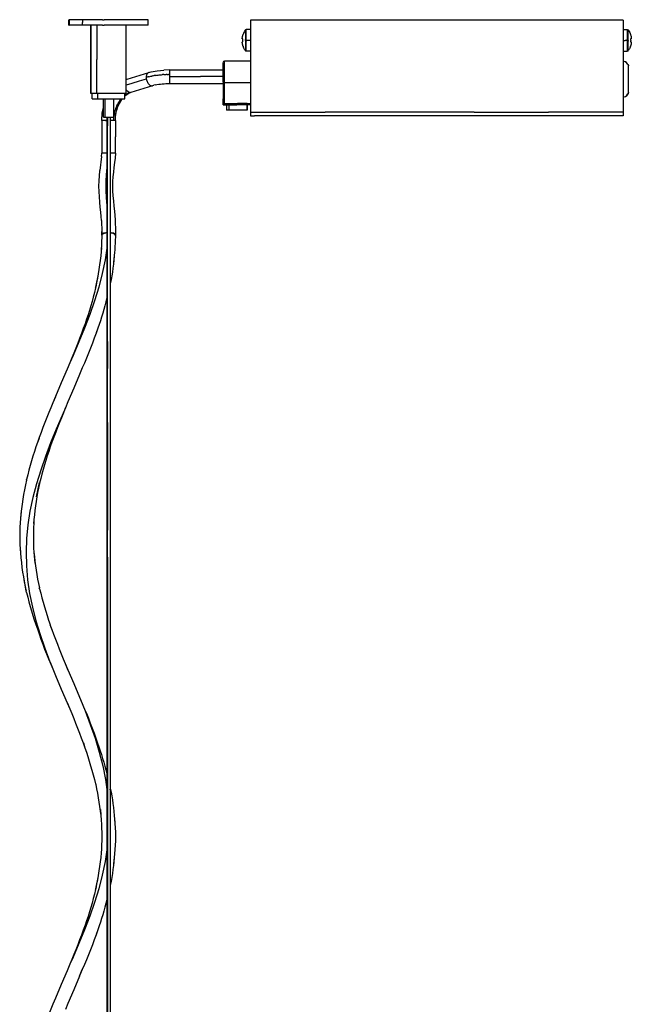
# Model space of a CAD drawing. Extents: x 0 to 2623, y 0 to 1316.
# Tile 3 of 9: x 718 to 941, y 432 to 792. Entities that reach past the tile are written whole.
import ezdxf

# ---------------------------------------------------------------- set-up
doc = ezdxf.new("R2010")
doc.units = 0
doc.header["$MEASUREMENT"] = 0
doc.layers.add('MAKE2D$VISIBILE$CURVE', color=7, linetype='CONTINUOUS')

msp = doc.modelspace()

# ---------------------------------------------------------------- linework, layer by layer
at = {"layer": 'MAKE2D$VISIBILE$CURVE', "color": 7}
for p, q in [((735.51, 792.33), (735.54, 792.33)), ((735.51, 790.33), (735.51, 792.33)), ((735.75, 792.33), (735.54, 792.33)), ((735.54, 792.33), (735.54, 790.33)), ((736.13, 792.33), (735.75, 792.33)), ((736.71, 792.33), (736.13, 792.33)), ((737.44, 792.33), (736.71, 792.33)), ((738.34, 792.33), (737.44, 792.33)), ((739.37, 792.33), (738.34, 792.33)), ((740.52, 792.33), (739.37, 792.33)), ((741.8, 792.33), (740.52, 792.33)), ((740.52, 792.33), (740.52, 791.33)), ((743.18, 792.33), (741.8, 792.33)), ((744.64, 792.33), (743.18, 792.33)), ((746.2, 792.33), (744.64, 792.33)), ((747.8, 792.33), (746.2, 792.33)), ((747.8, 792.33), (748.35, 792.33)), ((749.42, 792.33), (748.35, 792.33)), ((751.04, 792.33), (749.42, 792.33)), ((752.64, 792.33), (751.04, 792.33)), ((754.22, 792.33), (752.64, 792.33)), ((755.74, 792.33), (754.22, 792.33)), ((757.2, 792.33), (755.74, 792.33)), ((758.58, 792.33), (757.2, 792.33)), ((759.84, 792.33), (758.58, 792.33)), ((760.97, 792.33), (759.84, 792.33)), ((761.96, 792.33), (760.97, 792.33)), ((762.8, 792.33), (761.96, 792.33)), ((763.48, 792.33), (762.8, 792.33)), ((763.99, 792.33), (763.48, 792.33)), ((764.33, 792.33), (763.99, 792.33)), ((764.49, 792.33), (764.33, 792.33)), ((764.49, 792.33), (764.49, 792.33)), ((764.49, 790.33), (764.49, 792.33)), ((735.51, 790.33), (735.54, 790.33)), ((735.75, 790.33), (735.54, 790.33)), ((736.13, 790.33), (735.75, 790.33)), ((736.71, 790.33), (736.13, 790.33)), ((737.44, 790.33), (736.71, 790.33)), ((738.34, 790.33), (737.44, 790.33)), ((739.37, 790.33), (738.34, 790.33)), ((740.52, 790.33), (739.37, 790.33)), ((740.52, 790.33), (740.52, 791.33)), ((741.8, 790.33), (740.52, 790.33)), ((743.18, 790.33), (741.8, 790.33)), ((743.51, 790.33), (743.18, 790.33)), ((744.04, 790.33), (743.51, 790.33)), ((743.51, 765.33), (743.51, 790.33)), ((743.52, 790.33), (743.52, 765.33)), ((744.37, 790.33), (744.04, 790.33)), ((744.64, 790.33), (744.37, 790.33)), ((745.75, 790.33), (744.64, 790.33)), ((745.75, 790.33), (745.75, 790.33)), ((745.75, 790.33), (745.75, 777.83)), ((746.2, 790.33), (745.75, 790.33)), ((746.32, 790.33), (746.2, 790.33)), ((747.8, 790.33), (746.32, 790.33)), ((747.8, 790.33), (748.35, 790.33)), ((749.42, 790.33), (748.35, 790.33)), ((751.04, 790.33), (749.42, 790.33)), ((752.64, 790.33), (751.04, 790.33)), ((754.22, 790.33), (752.64, 790.33)), ((755.74, 790.33), (754.22, 790.33)), ((756.42, 790.33), (755.74, 790.33)), ((756.49, 790.33), (756.42, 790.33)), ((757.2, 790.33), (756.49, 790.33)), ((756.49, 770.44), (756.49, 790.33)), ((758.58, 790.33), (757.2, 790.33)), ((759.84, 790.33), (758.58, 790.33)), ((760.97, 790.33), (759.84, 790.33)), ((761.96, 790.33), (760.97, 790.33)), ((762.8, 790.33), (761.96, 790.33)), ((763.48, 790.33), (762.8, 790.33)), ((763.99, 790.33), (763.48, 790.33)), ((764.33, 790.33), (763.99, 790.33)), ((764.49, 790.33), (764.33, 790.33)), ((800.36, 788.78), (800.07, 788.63)), ((801.9, 788.78), (800.36, 788.78)), ((800.36, 788.77), (800.36, 788.78)), ((800.36, 788.76), (800.36, 788.77)), ((800.36, 788.73), (800.36, 788.76)), ((800.36, 788.68), (800.36, 788.73)), ((800.36, 788.67), (800.36, 788.68)), ((800.36, 788.58), (800.36, 788.67)), ((938.1, 792.13), (801.9, 792.13)), ((801.9, 792.13), (801.9, 788.78)), ((801.9, 788.78), (801.9, 780.78)), ((938.1, 792.13), (938.1, 788.78)), ((938.1, 788.78), (938.1, 780.78)), ((938.1, 788.78), (939.64, 788.78)), ((939.64, 788.78), (939.64, 788.77)), ((939.64, 788.78), (939.93, 788.63)), ((939.64, 788.77), (939.64, 788.76)), ((939.64, 788.76), (939.64, 788.73)), ((939.64, 788.73), (939.64, 788.68)), ((939.64, 788.68), (939.64, 788.67)), ((939.64, 788.67), (939.64, 788.58)), ((798.88, 785.65), (798.92, 785.93)), ((798.88, 785.49), (798.88, 785.65)), ((798.88, 785.3), (798.88, 785.49)), ((799.13, 785.3), (798.88, 785.3)), ((798.92, 785.93), (798.98, 786.21)), ((798.98, 786.21), (799.05, 786.49)), ((799.05, 786.49), (799.13, 786.77)), ((799.17, 786.94), (799.11, 786.77)), ((799.12, 786.77), (799.11, 786.77)), ((799.13, 786.77), (799.12, 786.77)), ((799.12, 785.04), (799.13, 785.3)), ((799.31, 787.3), (799.17, 786.94)), ((799.47, 787.66), (799.31, 787.3)), ((799.65, 788), (799.47, 787.66)), ((799.85, 788.32), (799.65, 788)), ((800.07, 788.63), (799.85, 788.32)), ((800.07, 788.63), (800.07, 788.62)), ((800.07, 788.62), (800.07, 788.62)), ((800.07, 788.62), (800.07, 788.59)), ((800.07, 788.59), (800.07, 788.58)), ((800.07, 788.58), (800.07, 788.53)), ((800.07, 788.53), (800.07, 788.52)), ((800.07, 788.52), (800.07, 788.45)), ((800.07, 788.45), (800.07, 788.43)), ((800.07, 788.43), (800.07, 788.34)), ((800.07, 788.34), (800.07, 788.31)), ((800.07, 788.31), (800.07, 788.21)), ((800.07, 788.21), (800.07, 788.17)), ((800.07, 788.17), (800.07, 788.07)), ((800.07, 788.07), (800.07, 788.01)), ((800.07, 788.01), (800.07, 787.9)), ((800.07, 787.9), (800.07, 787.82)), ((800.07, 787.82), (800.07, 787.71)), ((800.07, 787.71), (800.07, 787.62)), ((800.07, 787.62), (800.07, 787.51)), ((800.07, 787.51), (800.07, 787.39)), ((800.07, 787.39), (800.07, 787.28)), ((800.07, 787.28), (800.07, 787.15)), ((800.07, 787.15), (800.07, 787.05)), ((800.07, 787.05), (800.07, 786.89)), ((800.07, 786.89), (800.07, 786.79)), ((800.07, 786.79), (800.07, 786.61)), ((800.07, 786.61), (800.07, 786.53)), ((800.07, 786.53), (800.07, 786.33)), ((800.07, 786.33), (800.07, 786.26)), ((800.07, 786.26), (800.07, 786.03)), ((800.07, 786.03), (800.07, 785.97)), ((800.07, 785.97), (800.07, 785.73)), ((800.07, 785.73), (800.07, 785.68)), ((800.07, 785.68), (800.07, 785.41)), ((800.07, 785.41), (800.07, 785.38)), ((800.07, 785.38), (800.07, 785.1)), ((800.07, 785.1), (800.07, 785.08)), ((800.07, 784.78), (800.07, 785.08)), ((800.36, 788.56), (800.36, 788.58)), ((800.36, 788.48), (800.36, 788.56)), ((800.36, 788.39), (800.36, 788.48)), ((800.36, 788.34), (800.36, 788.39)), ((800.36, 788.19), (800.36, 788.34)), ((800.36, 788.17), (800.36, 788.19)), ((800.36, 788.02), (800.36, 788.17)), ((800.36, 787.91), (800.36, 788.02)), ((800.36, 787.82), (800.36, 787.91)), ((800.36, 787.61), (800.36, 787.82)), ((800.36, 787.61), (800.36, 787.82)), ((800.36, 787.61), (800.36, 787.61)), ((800.36, 787.38), (800.36, 787.61)), ((800.36, 787.28), (800.36, 787.38)), ((800.36, 787.13), (800.36, 787.28)), ((800.36, 786.91), (800.36, 787.13)), ((800.36, 786.87), (800.36, 786.91)), ((800.36, 786.6), (800.36, 786.87)), ((800.36, 786.52), (800.36, 786.6)), ((800.36, 786.31), (800.36, 786.52)), ((800.36, 786.16), (800.36, 786.31)), ((800.36, 786.11), (800.36, 786.16)), ((800.36, 786.02), (800.36, 786.11)), ((800.36, 785.71), (800.36, 786.02)), ((800.36, 785.68), (800.36, 785.71)), ((800.36, 785.41), (800.36, 785.68)), ((800.36, 785.24), (800.36, 785.41)), ((800.36, 785.09), (800.36, 785.24)), ((800.36, 784.78), (800.36, 785.09)), ((939.64, 788.58), (939.64, 788.55)), ((939.64, 788.55), (939.64, 788.48)), ((939.64, 788.48), (939.64, 788.38)), ((939.64, 788.38), (939.64, 788.34)), ((939.64, 788.34), (939.64, 788.19)), ((939.64, 788.19), (939.64, 788.16)), ((939.64, 788.16), (939.64, 788.02)), ((939.64, 788.02), (939.64, 787.9)), ((939.64, 787.9), (939.64, 787.82)), ((939.64, 787.82), (939.64, 787.61)), ((939.64, 787.61), (939.64, 787.6)), ((939.64, 787.6), (939.64, 787.38)), ((939.64, 787.38), (939.64, 787.27)), ((939.64, 787.27), (939.64, 787.13)), ((939.64, 787.13), (939.64, 786.91)), ((939.64, 786.91), (939.64, 786.87)), ((939.64, 786.87), (939.64, 786.6)), ((939.64, 786.6), (939.64, 786.51)), ((939.64, 786.51), (939.64, 786.31)), ((939.64, 786.31), (939.64, 786.09)), ((939.64, 786.09), (939.64, 786.02)), ((939.64, 786.02), (939.64, 785.71)), ((939.64, 785.71), (939.64, 785.66)), ((939.64, 785.66), (939.64, 785.41)), ((939.64, 785.41), (939.64, 785.22)), ((939.64, 785.22), (939.64, 785.09)), ((939.64, 784.78), (939.64, 785.09)), ((939.93, 788.63), (939.93, 788.62)), ((939.93, 788.63), (940.15, 788.32)), ((939.93, 788.59), (939.93, 788.62)), ((939.93, 788.53), (939.93, 788.59)), ((939.93, 788.45), (939.93, 788.53)), ((939.93, 788.34), (939.93, 788.45)), ((939.93, 788.21), (939.93, 788.34)), ((939.93, 788.07), (939.93, 788.21)), ((939.93, 787.9), (939.93, 788.07)), ((939.93, 787.71), (939.93, 787.9)), ((939.93, 787.51), (939.93, 787.71)), ((939.93, 787.28), (939.93, 787.51)), ((939.93, 787.05), (939.93, 787.28)), ((939.93, 786.79), (939.93, 787.05)), ((939.93, 786.53), (939.93, 786.79)), ((939.93, 786.26), (939.93, 786.53)), ((939.93, 785.97), (939.93, 786.26)), ((939.93, 785.68), (939.93, 785.97)), ((939.93, 785.38), (939.93, 785.68)), ((939.93, 785.08), (939.93, 785.38)), ((939.93, 784.78), (939.93, 785.08)), ((940.15, 788.32), (940.35, 788)), ((940.35, 788), (940.53, 787.66)), ((940.53, 787.66), (940.69, 787.3)), ((940.69, 787.3), (940.83, 786.94)), ((940.83, 786.94), (940.89, 786.77)), ((940.87, 786.77), (940.95, 786.49)), ((940.88, 786.77), (940.87, 786.77)), ((941.12, 785.3), (940.87, 785.3)), ((940.87, 785.3), (940.88, 785.04)), ((940.89, 786.77), (940.88, 786.77)), ((940.95, 786.49), (941.02, 786.21)), ((941.02, 786.21), (941.08, 785.93)), ((941.08, 785.93), (941.12, 785.65)), ((941.12, 785.65), (941.12, 785.49)), ((941.12, 785.49), (941.12, 785.3)), ((798.88, 784.27), (798.88, 784.16)), ((798.88, 784.27), (798.92, 784.27)), ((798.88, 784.07), (798.88, 784.16)), ((798.88, 783.98), (798.88, 784.07)), ((798.88, 783.91), (798.88, 783.98)), ((798.92, 783.63), (798.88, 783.91)), ((798.92, 784.27), (799.13, 784.27)), ((798.98, 783.35), (798.92, 783.63)), ((799.05, 783.07), (798.98, 783.35)), ((799.13, 782.8), (799.05, 783.07)), ((799.11, 784.78), (799.12, 785.04)), ((799.12, 784.52), (799.11, 784.78)), ((799.11, 782.79), (799.17, 782.64)), ((799.21, 782.5), (799.11, 782.79)), ((799.11, 782.79), (799.12, 782.79)), ((799.13, 784.27), (799.12, 784.52)), ((799.12, 782.79), (799.13, 782.8)), ((799.17, 782.64), (799.21, 782.5)), ((799.32, 782.23), (799.21, 782.5)), ((799.45, 781.95), (799.32, 782.23)), ((799.58, 781.69), (799.45, 781.95)), ((799.73, 781.43), (799.58, 781.69)), ((800.07, 784.78), (800.14, 784.78)), ((800.07, 784.78), (800.07, 784.48)), ((800.07, 784.48), (800.07, 784.18)), ((800.07, 784.18), (800.07, 784.15)), ((800.07, 784.15), (800.07, 783.88)), ((800.07, 783.88), (800.07, 783.83)), ((800.07, 783.83), (800.07, 783.59)), ((800.07, 783.59), (800.07, 783.53)), ((800.07, 783.53), (800.07, 783.31)), ((800.07, 783.31), (800.07, 783.26)), ((800.07, 783.26), (800.07, 783.23)), ((800.07, 783.23), (800.07, 783.03)), ((800.07, 783.03), (800.07, 782.95)), ((800.07, 782.95), (800.07, 782.77)), ((800.07, 782.77), (800.07, 782.67)), ((800.07, 782.67), (800.07, 782.52)), ((800.07, 782.52), (800.07, 782.41)), ((800.07, 782.41), (800.07, 782.28)), ((800.07, 782.28), (800.07, 782.17)), ((800.07, 782.17), (800.07, 782.06)), ((800.07, 782.06), (800.07, 781.95)), ((800.07, 781.95), (800.07, 781.85)), ((800.07, 781.85), (800.07, 781.74)), ((800.07, 781.74), (800.07, 781.66)), ((800.07, 781.66), (800.07, 781.55)), ((800.07, 781.55), (800.07, 781.5)), ((800.07, 781.5), (800.07, 781.39)), ((800.14, 784.78), (800.24, 784.78)), ((800.36, 784.78), (800.24, 784.78)), ((800.36, 784.78), (800.36, 784.48)), ((801.9, 784.78), (800.36, 784.78)), ((800.36, 784.33), (800.36, 784.48)), ((800.36, 784.18), (800.36, 784.33)), ((800.36, 783.89), (800.36, 784.18)), ((800.36, 783.6), (800.36, 783.89)), ((800.36, 783.46), (800.36, 783.6)), ((800.36, 783.41), (800.36, 783.46)), ((800.36, 783.32), (800.36, 783.41)), ((800.36, 783.05), (800.36, 783.32)), ((800.36, 783.05), (800.36, 783.05)), ((800.36, 782.78), (800.36, 783.05)), ((800.36, 782.66), (800.36, 782.78)), ((800.36, 782.53), (800.36, 782.66)), ((800.36, 782.29), (800.36, 782.53)), ((800.36, 782.29), (800.36, 782.29)), ((800.36, 782.06), (800.36, 782.29)), ((800.36, 781.96), (800.36, 782.06)), ((800.36, 781.85), (800.36, 781.96)), ((800.36, 781.65), (800.36, 781.85)), ((800.36, 781.48), (800.36, 781.65)), ((800.36, 781.39), (800.36, 781.48)), ((938.1, 784.78), (938.87, 784.78)), ((939.64, 784.78), (938.87, 784.78)), ((939.64, 784.78), (939.64, 784.48)), ((939.64, 784.78), (939.76, 784.78)), ((939.64, 784.48), (939.64, 784.34)), ((939.64, 784.34), (939.64, 784.18)), ((939.64, 784.18), (939.64, 783.9)), ((939.64, 783.9), (939.64, 783.89)), ((939.64, 783.89), (939.64, 783.6)), ((939.64, 783.6), (939.64, 783.47)), ((939.64, 783.47), (939.64, 783.32)), ((939.64, 783.32), (939.64, 783.05)), ((939.64, 783.05), (939.64, 782.78)), ((939.64, 783.05), (939.64, 783.05)), ((939.64, 782.78), (939.64, 782.65)), ((939.64, 782.65), (939.64, 782.53)), ((939.64, 782.53), (939.64, 782.29)), ((939.64, 782.29), (939.64, 782.06)), ((939.64, 782.06), (939.64, 781.95)), ((939.64, 781.95), (939.64, 781.85)), ((939.64, 781.85), (939.64, 781.65)), ((939.64, 781.65), (939.64, 781.48)), ((939.64, 781.48), (939.64, 781.39)), ((939.86, 784.78), (939.76, 784.78)), ((939.93, 784.78), (939.86, 784.78)), ((939.93, 784.78), (939.93, 784.48)), ((939.93, 784.18), (939.93, 784.48)), ((939.93, 783.88), (939.93, 784.18)), ((939.93, 783.59), (939.93, 783.88)), ((939.93, 783.31), (939.93, 783.59)), ((939.93, 783.03), (939.93, 783.31)), ((939.93, 782.77), (939.93, 783.03)), ((939.93, 782.52), (939.93, 782.77)), ((939.93, 782.28), (939.93, 782.52)), ((939.93, 782.06), (939.93, 782.28)), ((939.93, 781.85), (939.93, 782.06)), ((939.93, 781.66), (939.93, 781.85)), ((939.93, 781.5), (939.93, 781.66)), ((939.93, 781.35), (939.93, 781.5)), ((940.42, 781.69), (940.27, 781.43)), ((940.55, 781.95), (940.42, 781.69)), ((940.68, 782.23), (940.55, 781.95)), ((940.79, 782.5), (940.68, 782.23)), ((940.89, 782.79), (940.79, 782.5)), ((940.79, 782.5), (940.83, 782.64)), ((940.83, 782.64), (940.89, 782.79)), ((940.88, 784.52), (940.87, 784.27)), ((940.87, 784.27), (941.12, 784.27)), ((940.95, 783.07), (940.87, 782.8)), ((940.87, 782.8), (940.88, 782.79)), ((940.88, 785.04), (940.89, 784.78)), ((940.89, 784.78), (940.88, 784.52)), ((940.88, 782.79), (940.89, 782.79)), ((941.02, 783.35), (940.95, 783.07)), ((941.08, 783.63), (941.02, 783.35)), ((941.12, 783.91), (941.08, 783.63)), ((941.12, 784.27), (941.12, 784.07)), ((941.12, 784.07), (941.12, 783.91)), ((799.89, 781.17), (799.73, 781.43)), ((800.07, 780.93), (799.89, 781.17)), ((800.07, 781.39), (800.07, 781.35)), ((800.07, 781.35), (800.07, 781.25)), ((800.07, 781.25), (800.07, 781.22)), ((800.07, 781.22), (800.07, 781.14)), ((800.07, 781.14), (800.07, 781.12)), ((800.07, 781.12), (800.07, 781.05)), ((800.07, 781.05), (800.07, 781.03)), ((800.07, 781.03), (800.07, 780.98)), ((800.07, 780.98), (800.07, 780.97)), ((800.07, 780.97), (800.07, 780.94)), ((800.15, 780.85), (800.07, 780.94)), ((800.07, 780.94), (800.07, 780.93)), ((800.07, 780.94), (800.07, 780.94)), ((800.14, 780.85), (800.07, 780.93)), ((800.36, 780.78), (800.15, 780.85)), ((800.36, 781.32), (800.36, 781.39)), ((800.36, 781.18), (800.36, 781.32)), ((800.36, 781.18), (800.36, 781.18)), ((800.36, 781.06), (800.36, 781.18)), ((800.36, 781.01), (800.36, 781.06)), ((800.36, 780.96), (800.36, 781.01)), ((800.36, 780.88), (800.36, 780.96)), ((800.36, 780.83), (800.36, 780.88)), ((800.36, 780.81), (800.36, 780.83)), ((800.36, 780.79), (800.36, 780.81)), ((800.36, 780.78), (800.36, 780.79)), ((801.9, 780.78), (800.36, 780.78)), ((801.9, 780.78), (801.9, 777.18)), ((938.1, 780.78), (938.1, 777.08)), ((938.1, 780.78), (939.64, 780.78)), ((939.64, 781.39), (939.64, 781.32)), ((939.64, 781.32), (939.64, 781.18)), ((939.64, 781.18), (939.64, 781.06)), ((939.64, 781.18), (939.64, 781.18)), ((939.64, 781.06), (939.64, 781.01)), ((939.64, 781.01), (939.64, 780.96)), ((939.64, 780.96), (939.64, 780.88)), ((939.64, 780.88), (939.64, 780.83)), ((939.86, 780.85), (939.64, 780.78)), ((939.64, 780.83), (939.64, 780.81)), ((939.64, 780.81), (939.64, 780.79)), ((939.64, 780.79), (939.64, 780.78)), ((939.85, 780.85), (939.86, 780.85)), ((939.86, 780.85), (939.93, 780.93)), ((939.93, 781.22), (939.93, 781.35)), ((939.93, 781.12), (939.93, 781.22)), ((939.93, 780.93), (940.11, 781.17)), ((939.93, 781.03), (939.93, 781.12)), ((939.93, 780.97), (939.93, 781.03)), ((939.93, 780.94), (939.93, 780.97)), ((939.93, 780.93), (939.93, 780.94)), ((940.27, 781.43), (940.11, 781.17)), ((745.75, 765.33), (745.75, 777.83)), ((791.9, 776.68), (791.9, 776.64)), ((791.9, 776.54), (791.9, 776.64)), ((791.9, 776.35), (791.9, 776.54)), ((791.9, 776.11), (791.9, 776.35)), ((791.9, 775.79), (791.9, 776.11)), ((791.9, 775.41), (791.9, 775.79)), ((791.9, 774.98), (791.9, 775.41)), ((791.9, 774.49), (791.9, 774.98)), ((791.9, 774), (791.9, 774.49)), ((792.4, 777.14), (792.4, 777.18)), ((801.9, 777.18), (792.4, 777.18)), ((792.4, 777.02), (792.4, 777.14)), ((792.4, 776.83), (792.4, 777.02)), ((792.4, 776.56), (792.4, 776.83)), ((792.4, 776.22), (792.4, 776.56)), ((792.4, 776.22), (792.4, 776.22)), ((792.4, 775.82), (792.4, 776.22)), ((792.4, 775.81), (792.4, 775.82)), ((792.4, 775.34), (792.4, 775.81)), ((792.4, 774.81), (792.4, 775.34)), ((792.4, 775.34), (792.4, 775.34)), ((792.4, 774.23), (792.4, 774.81)), ((801.9, 777.18), (801.9, 761.18)), ((938.1, 777.08), (938.1, 764.08)), ((938.1, 777.08), (938.55, 777.03)), ((938.97, 776.88), (938.55, 777.03)), ((938.83, 776.91), (939.35, 776.64)), ((939.35, 776.64), (938.97, 776.88)), ((939.66, 776.33), (939.35, 776.64)), ((939.9, 775.95), (939.66, 776.33)), ((939.9, 775.95), (940.05, 775.53)), ((940.05, 775.53), (940.06, 775.41)), ((940.1, 775.08), (940.06, 775.41)), ((940.1, 774.97), (940.1, 775.08)), ((940.1, 774.83), (940.1, 774.97)), ((940.1, 774.63), (940.1, 774.83)), ((940.1, 774.39), (940.1, 774.63)), ((940.1, 774.1), (940.1, 774.39)), ((756.8, 770.55), (764.71, 773)), ((763.75, 771.46), (763.74, 771.21)), ((763.74, 771.21), (764.06, 771.31)), ((763.74, 771.21), (763.75, 770.93)), ((763.74, 771.12), (763.74, 771.08)), ((763.74, 771.08), (763.75, 771.03)), ((763.78, 771.71), (763.75, 771.46)), ((763.75, 770.93), (763.79, 770.64)), ((763.76, 771.57), (763.76, 771.54)), ((763.76, 771.54), (763.76, 771.51)), ((763.83, 771.95), (763.78, 771.71)), ((763.84, 771.96), (763.83, 771.95)), ((763.91, 772.18), (763.84, 771.96)), ((764.01, 772.39), (763.91, 772.18)), ((763.98, 772.33), (763.96, 772.29)), ((763.99, 772.35), (763.98, 772.33)), ((764.13, 772.57), (764.01, 772.39)), ((764.38, 771.4), (764.06, 771.31)), ((764.27, 772.73), (764.13, 772.57)), ((764.17, 772.63), (764.16, 772.61)), ((764.2, 772.66), (764.17, 772.63)), ((764.43, 772.86), (764.27, 772.73)), ((764.72, 771.49), (764.38, 771.4)), ((764.59, 772.95), (764.43, 772.86)), ((764.73, 773), (764.59, 772.95)), ((764.71, 773), (764.68, 772.98)), ((764.73, 773), (764.71, 773)), ((764.72, 771.49), (765.06, 771.57)), ((764.78, 773.02), (764.73, 773)), ((765.06, 771.57), (765.42, 771.65)), ((765.42, 771.65), (765.78, 771.72)), ((766.15, 771.8), (765.78, 771.72)), ((766.15, 771.8), (766.52, 771.86)), ((766.52, 771.86), (766.64, 771.88)), ((766.91, 771.93), (766.64, 771.88)), ((767.3, 771.98), (766.91, 771.93)), ((767.3, 771.98), (767.69, 772.04)), ((767.69, 772.04), (768.09, 772.09)), ((767.78, 773.68), (770.25, 773.93)), ((768.09, 772.09), (768.5, 772.13)), ((768.5, 772.13), (768.91, 772.17)), ((768.91, 772.17), (769.32, 772.21)), ((769.32, 772.21), (769.74, 772.24)), ((770.16, 772.27), (769.74, 772.24)), ((770.16, 772.27), (770.58, 772.29)), ((772.28, 774), (770.25, 773.93)), ((770.58, 772.29), (771, 772.31)), ((771.43, 772.32), (771, 772.31)), ((771.43, 772.32), (771.86, 772.32)), ((772.28, 772.33), (771.86, 772.32)), ((772.28, 774), (772.28, 774)), ((772.28, 774), (791.9, 774)), ((772.28, 774), (772.28, 773.96)), ((772.28, 773.96), (772.28, 773.94)), ((772.28, 773.94), (772.28, 773.89)), ((772.28, 773.89), (772.28, 773.78)), ((772.28, 773.78), (772.28, 773.75)), ((772.28, 773.75), (772.28, 773.64)), ((772.28, 773.64), (772.28, 773.47)), ((772.28, 773.47), (772.28, 773.45)), ((772.28, 773.45), (772.28, 773.27)), ((772.28, 773.27), (772.28, 773.06)), ((772.28, 773.06), (772.28, 773.05)), ((772.28, 773.05), (772.28, 772.82)), ((772.28, 772.82), (772.28, 772.58)), ((772.28, 772.58), (772.28, 772.57)), ((772.28, 772.57), (772.28, 772.33)), ((772.28, 772.33), (772.28, 772.05)), ((772.28, 772.05), (772.28, 772.04)), ((772.28, 772.04), (772.28, 771.75)), ((772.28, 771.75), (772.28, 771.5)), ((772.28, 771.5), (772.28, 771.45)), ((772.28, 771.5), (783.64, 771.5)), ((772.28, 771.45), (772.28, 771.14)), ((772.28, 771.14), (772.28, 770.95)), ((772.28, 770.95), (772.28, 770.83)), ((772.28, 770.83), (772.28, 770.53)), ((791.9, 771.5), (783.64, 771.5)), ((791.9, 773.95), (791.9, 774)), ((791.9, 773.38), (791.9, 773.95)), ((791.9, 772.77), (791.9, 773.38)), ((791.9, 772.14), (791.9, 772.77)), ((791.9, 771.48), (791.9, 772.14)), ((791.9, 770.82), (791.9, 771.48)), ((791.9, 770.15), (791.9, 770.82)), ((792.4, 773.61), (792.4, 774.23)), ((792.4, 773.6), (792.4, 773.61)), ((792.4, 772.94), (792.4, 773.6)), ((792.4, 772.26), (792.4, 772.94)), ((792.4, 771.56), (792.4, 772.26)), ((792.4, 771.54), (792.4, 771.56)), ((792.4, 770.82), (792.4, 771.54)), ((792.4, 770.11), (792.4, 770.82)), ((940.1, 773.76), (940.1, 774.1)), ((940.1, 773.39), (940.1, 773.76)), ((940.1, 772.97), (940.1, 773.39)), ((940.1, 772.53), (940.1, 772.97)), ((940.1, 772.07), (940.1, 772.53)), ((940.1, 771.58), (940.1, 772.07)), ((940.1, 771.08), (940.1, 771.58)), ((940.1, 770.58), (940.1, 771.08)), ((756.49, 765.33), (756.49, 770.44)), ((756.52, 770.41), (756.49, 770.39)), ((756.49, 770.44), (756.8, 770.55)), ((756.52, 770.42), (756.49, 770.39)), ((758.52, 768.98), (756.49, 768.35)), ((756.52, 770.41), (756.8, 770.55)), ((756.69, 770.5), (756.52, 770.42)), ((758.28, 765.78), (766.19, 768.22)), ((761.16, 769.8), (758.52, 768.98)), ((758.91, 769.1), (758.91, 769.1)), ((763.79, 770.61), (761.16, 769.8)), ((763.79, 770.64), (763.85, 770.35)), ((763.79, 770.62), (763.79, 770.61)), ((763.79, 770.61), (763.8, 770.58)), ((763.85, 770.35), (763.89, 770.19)), ((763.89, 770.19), (763.92, 770.11)), ((763.89, 770.19), (763.91, 770.14)), ((763.91, 770.14), (763.92, 770.11)), ((763.92, 770.11), (763.93, 770.05)), ((763.93, 770.05), (764.05, 769.75)), ((764.05, 769.75), (764.18, 769.47)), ((764.07, 769.71), (764.08, 769.68)), ((764.08, 769.68), (764.08, 769.68)), ((764.08, 769.68), (764.11, 769.63)), ((764.08, 769.68), (764.08, 769.68)), ((764.18, 769.47), (764.34, 769.21)), ((764.29, 769.3), (764.31, 769.26)), ((764.31, 769.26), (764.32, 769.24)), ((764.34, 769.21), (764.51, 768.97)), ((764.51, 768.97), (764.69, 768.76)), ((764.56, 768.92), (764.58, 768.89)), ((764.58, 768.89), (764.61, 768.85)), ((764.69, 768.76), (764.88, 768.58)), ((764.88, 768.58), (765.07, 768.44)), ((764.88, 768.58), (764.88, 768.58)), ((765.07, 768.44), (765.28, 768.32)), ((765.17, 768.38), (765.21, 768.36)), ((765.21, 768.36), (765.23, 768.35)), ((765.28, 768.32), (765.45, 768.25)), ((765.45, 768.25), (765.65, 768.2)), ((765.51, 768.23), (765.54, 768.22)), ((765.54, 768.22), (765.57, 768.22)), ((765.65, 768.2), (765.85, 768.17)), ((765.85, 768.17), (766.05, 768.19)), ((765.87, 768.18), (765.87, 768.17)), ((765.87, 768.17), (765.9, 768.18)), ((766.05, 768.19), (766.21, 768.23)), ((766.15, 768.22), (766.19, 768.22)), ((766.19, 768.22), (766.21, 768.23)), ((766.21, 768.23), (766.55, 768.33)), ((767.04, 768.46), (766.55, 768.33)), ((772.28, 770.53), (772.28, 770.42)), ((772.28, 770.42), (772.28, 770.25)), ((772.28, 770.25), (772.28, 769.99)), ((772.28, 769.99), (772.28, 769.94)), ((772.28, 769.94), (772.28, 769.75)), ((772.28, 769.75), (772.28, 769.55)), ((772.28, 769.55), (772.28, 769.38)), ((772.28, 769.38), (772.28, 769.25)), ((772.28, 769.25), (772.28, 769.24)), ((772.28, 769.24), (772.28, 769.14)), ((772.28, 769.14), (772.28, 769.06)), ((772.28, 769.06), (772.28, 769.01)), ((772.28, 769.06), (772.28, 769.06)), ((772.28, 769.01), (772.28, 769)), ((772.28, 769), (772.28, 769)), ((772.28, 769), (791.9, 769)), ((791.9, 769.49), (791.9, 770.15)), ((791.9, 769.49), (791.93, 769.45)), ((791.9, 769.49), (791.9, 769)), ((791.91, 769.47), (791.9, 769.49)), ((791.9, 769), (791.9, 767.44)), ((791.9, 767.44), (791.9, 765.38)), ((791.93, 769.45), (791.91, 769.47)), ((791.93, 769.45), (792.02, 769.42)), ((791.93, 769.45), (791.93, 769.45)), ((791.97, 769.44), (791.93, 769.45)), ((792.02, 769.42), (791.97, 769.44)), ((792.1, 769.41), (792.02, 769.42)), ((792.02, 769.42), (792.18, 769.41)), ((792.18, 769.41), (792.1, 769.41)), ((792.28, 769.4), (792.18, 769.41)), ((792.2, 769.41), (792.4, 769.4)), ((792.4, 769.4), (792.28, 769.4)), ((792.4, 769.4), (792.4, 770.11)), ((792.4, 769.4), (801.9, 769.4)), ((792.4, 767.47), (792.4, 769.4)), ((792.4, 765.54), (792.4, 767.47)), ((940.1, 770.08), (940.1, 770.58)), ((940.1, 769.58), (940.1, 770.08)), ((940.1, 769.09), (940.1, 769.58)), ((940.1, 768.63), (940.1, 769.09)), ((940.1, 768.19), (940.1, 768.63)), ((940.1, 767.77), (940.1, 768.19)), ((940.1, 767.4), (940.1, 767.77)), ((940.1, 767.06), (940.1, 767.4)), ((940.1, 766.77), (940.1, 767.06)), ((743.5, 765.33), (743.52, 765.33)), ((743.61, 765.33), (743.52, 765.33)), ((743.78, 765.33), (743.61, 765.33)), ((744, 765.33), (743.78, 765.33)), ((744.04, 765.33), (744, 765.33)), ((744, 763.33), (744, 765.33)), ((744.37, 765.33), (744.04, 765.33)), ((744.77, 765.33), (744.37, 765.33)), ((745.24, 765.33), (744.77, 765.33)), ((745.75, 765.33), (745.24, 765.33)), ((746.32, 765.33), (745.75, 765.33)), ((746.08, 763.33), (746.08, 765.33)), ((746.94, 765.33), (746.32, 765.33)), ((747.6, 765.33), (746.94, 765.33)), ((748.3, 765.33), (747.6, 765.33)), ((749.02, 765.33), (748.3, 765.33)), ((749.74, 765.33), (749.02, 765.33)), ((750.46, 765.33), (749.74, 765.33)), ((750.27, 765.33), (750.27, 765.33)), ((751.18, 765.33), (750.46, 765.33)), ((751.89, 765.33), (751.18, 765.33)), ((752.57, 765.33), (751.89, 765.33)), ((753.23, 765.33), (752.57, 765.33)), ((753.85, 765.33), (753.23, 765.33)), ((754.41, 765.33), (753.85, 765.33)), ((754.92, 765.33), (754.41, 765.33)), ((755.36, 765.33), (754.92, 765.33)), ((755.74, 765.33), (755.36, 765.33)), ((756.04, 765.33), (755.74, 765.33)), ((756, 764.44), (757.35, 765.4)), ((756, 764.74), (756, 765.33)), ((756.63, 765.15), (756, 764.73)), ((756, 764.73), (756, 764.74)), ((756, 764.44), (756, 764.73)), ((756, 763.33), (756, 764.44)), ((756.27, 765.33), (756.04, 765.33)), ((756.42, 765.33), (756.27, 765.33)), ((756.49, 765.33), (756.42, 765.33)), ((756.49, 766.69), (756.67, 766.44)), ((756.49, 765.33), (756.5, 765.33)), ((757.29, 765.48), (756.63, 765.15)), ((756.67, 766.44), (756.98, 766.14)), ((756.68, 766.43), (756.99, 766.13)), ((756.98, 766.14), (757.3, 765.92)), ((756.99, 766.13), (757, 766.12)), ((757, 766.12), (757.13, 766.04)), ((757.35, 765.4), (757.09, 765.27)), ((757.97, 765.73), (757.29, 765.48)), ((757.3, 765.92), (757.63, 765.78)), ((757.32, 765.91), (757.33, 765.9)), ((757.33, 765.9), (757.66, 765.77)), ((757.71, 765.57), (757.35, 765.4)), ((757.63, 765.78), (757.97, 765.73)), ((757.66, 765.77), (757.97, 765.73)), ((757.71, 765.57), (758.28, 765.78)), ((757.97, 765.73), (758.28, 765.78)), ((757.97, 765.73), (758.28, 765.78)), ((758.28, 765.78), (758.28, 765.78)), ((758.28, 765.78), (758.28, 765.78)), ((791.9, 765.38), (791.9, 763.33)), ((792.4, 763.6), (792.4, 765.54)), ((792.4, 761.67), (792.4, 763.6)), ((938.1, 764.08), (938.55, 764.13)), ((938.1, 764.08), (938.1, 758.53)), ((938.55, 764.13), (938.97, 764.28)), ((938.97, 764.28), (939.35, 764.52)), ((939.76, 764.99), (939.35, 764.52)), ((939.35, 764.52), (939.66, 764.83)), ((939.95, 765.34), (939.66, 764.83)), ((939.66, 764.83), (939.9, 765.21)), ((939.96, 765.37), (939.9, 765.21)), ((939.9, 765.21), (939.95, 765.34)), ((939.95, 765.34), (939.96, 765.37)), ((939.95, 765.35), (939.95, 765.34)), ((940.06, 765.7), (939.96, 765.37)), ((939.96, 765.37), (940.05, 765.64)), ((940.06, 765.72), (940.05, 765.64)), ((940.05, 765.64), (940.06, 765.7)), ((940.06, 765.75), (940.1, 766.19)), ((940.06, 765.75), (940.06, 765.72)), ((940.06, 765.72), (940.06, 765.71)), ((940.1, 766.53), (940.1, 766.77)), ((940.1, 766.33), (940.1, 766.53)), ((940.1, 766.19), (940.1, 766.33)), ((744, 763.33), (744.02, 763.33)), ((744.02, 763.33), (744.11, 763.33)), ((744.11, 763.33), (744.27, 763.33)), ((744.27, 763.33), (744.5, 763.33)), ((744.5, 763.33), (744.8, 763.33)), ((744.8, 763.33), (745.17, 763.33)), ((745.17, 763.33), (745.6, 763.33)), ((745.6, 763.33), (746.08, 763.33)), ((746.08, 763.33), (746.62, 763.33)), ((746.62, 763.33), (747.2, 763.33)), ((747.2, 763.33), (747.81, 763.33)), ((747.81, 763.33), (748.1, 763.33)), ((747.85, 759.14), (748.1, 760.27)), ((748.1, 763.33), (748.45, 763.33)), ((748.1, 760.27), (748.1, 763.33)), ((748.1, 756.63), (748.1, 760.27)), ((748.45, 763.33), (749.1, 763.33)), ((748.76, 762.33), (748.76, 763.33)), ((748.76, 756.63), (748.76, 762.33)), ((749.1, 763.33), (749.4, 763.33)), ((749.4, 763.33), (749.77, 763.33)), ((749.77, 763.33), (750.44, 763.33)), ((750.44, 763.33), (751.11, 763.33)), ((751.11, 763.33), (751.77, 763.33)), ((751.77, 763.33), (752.4, 763.33)), ((751.9, 756.63), (751.9, 763.33)), ((752.65, 760.05), (752.37, 759.18)), ((752.4, 763.33), (753, 763.33)), ((752.98, 760.88), (752.65, 760.05)), ((753.19, 759.96), (752.95, 759.16)), ((752.98, 760.88), (753.37, 761.66)), ((753, 763.33), (753.57, 763.33)), ((753.81, 762.4), (753.37, 761.66)), ((753.57, 763.33), (754.08, 763.33)), ((754.29, 763.08), (753.81, 762.4)), ((754.08, 763.33), (754.55, 763.33)), ((754.51, 763.33), (754.29, 763.08)), ((754.55, 763.33), (754.95, 763.33)), ((754.95, 763.33), (754.97, 763.33)), ((754.97, 763.33), (755.3, 763.33)), ((755.3, 763.33), (755.59, 763.33)), ((755.59, 763.33), (755.8, 763.33)), ((755.8, 763.33), (755.93, 763.33)), ((755.93, 763.33), (756, 763.33)), ((791.9, 761.27), (791.9, 763.33)), ((791.9, 761.27), (791.93, 761.45)), ((791.9, 761.27), (791.91, 761.36)), ((791.9, 761.18), (791.9, 761.27)), ((791.9, 761.18), (793.15, 761.18)), ((791.91, 761.36), (791.93, 761.45)), ((791.93, 761.45), (791.97, 761.52)), ((791.97, 761.52), (792.02, 761.57)), ((792.02, 761.57), (792.1, 761.62)), ((792.1, 761.62), (792.18, 761.65)), ((792.18, 761.65), (792.28, 761.67)), ((792.28, 761.67), (792.4, 761.67)), ((792.4, 761.67), (793.15, 761.67)), ((793.15, 761.67), (797.15, 761.67)), ((793.15, 761.18), (796.9, 761.18)), ((793.15, 761.18), (793.15, 759.18)), ((794.06, 759.18), (794.06, 761.18)), ((800.65, 761.18), (796.9, 761.18)), ((800.65, 761.67), (797.15, 761.67)), ((800.64, 759.18), (800.64, 761.18)), ((800.65, 761.67), (801.9, 761.67)), ((800.65, 761.18), (800.65, 759.18)), ((801.9, 761.18), (800.65, 761.18)), ((801.9, 761.18), (801.9, 758.53)), ((748.1, 756.63), (748.11, 756.63)), ((748.11, 756.63), (748.13, 756.63)), ((748.13, 756.63), (748.16, 756.63)), ((748.16, 756.63), (748.18, 756.63)), ((748.18, 756.63), (748.26, 756.63)), ((748.26, 756.63), (748.35, 756.63)), ((748.35, 756.63), (748.47, 756.63)), ((748.47, 756.63), (748.61, 756.63)), ((748.61, 756.63), (748.76, 756.63)), ((748.76, 756.63), (748.93, 756.63)), ((748.93, 756.63), (749.11, 756.63)), ((749.11, 756.63), (749.31, 756.63)), ((749.31, 756.63), (749.51, 756.63)), ((749.4, 756.63), (749.4, 690.47)), ((749.51, 756.63), (749.72, 756.63)), ((749.61, 756.63), (749.61, 753.47)), ((749.72, 756.63), (749.93, 756.63)), ((749.93, 756.63), (750.14, 756.63)), ((750.14, 756.63), (750.35, 756.63)), ((750.35, 756.63), (750.56, 756.63)), ((750.56, 756.63), (750.76, 756.63)), ((750.6, 756.63), (750.6, 695.75)), ((750.76, 756.63), (750.95, 756.63)), ((750.95, 756.63), (751.13, 756.63)), ((751.13, 756.63), (751.29, 756.63)), ((751.29, 756.63), (751.44, 756.63)), ((751.44, 756.63), (751.57, 756.63)), ((751.57, 756.63), (751.68, 756.63)), ((751.68, 756.63), (751.77, 756.63)), ((751.77, 756.63), (751.84, 756.63)), ((751.84, 756.63), (751.88, 756.63)), ((751.87, 755.5), (751.9, 756.44)), ((751.88, 756.63), (751.9, 756.63)), ((751.9, 756.44), (752, 757.37)), ((752.16, 758.29), (752, 757.37)), ((752.16, 758.29), (752.37, 759.18)), ((752.75, 758.27), (752.95, 759.16)), ((793.19, 759.18), (793.15, 759.18)), ((793.28, 759.18), (793.19, 759.18)), ((793.41, 759.18), (793.28, 759.18)), ((793.47, 759.18), (793.41, 759.18)), ((793.59, 759.18), (793.47, 759.18)), ((793.81, 759.18), (793.59, 759.18)), ((794.06, 759.18), (793.81, 759.18)), ((794.35, 759.18), (794.06, 759.18)), ((794.67, 759.18), (794.35, 759.18)), ((795.02, 759.18), (794.67, 759.18)), ((795.4, 759.18), (795.02, 759.18)), ((795.8, 759.18), (795.4, 759.18)), ((796.21, 759.18), (795.8, 759.18)), ((796.62, 759.18), (796.21, 759.18)), ((797.04, 759.18), (796.62, 759.18)), ((797.46, 759.18), (797.04, 759.18)), ((797.87, 759.18), (797.46, 759.18)), ((798.27, 759.18), (797.87, 759.18)), ((798.66, 759.18), (798.27, 759.18)), ((799.02, 759.18), (798.66, 759.18)), ((799.35, 759.18), (799.02, 759.18)), ((799.65, 759.18), (799.35, 759.18)), ((799.92, 759.18), (799.65, 759.18)), ((800.15, 759.18), (799.92, 759.18)), ((800.34, 759.18), (800.15, 759.18)), ((800.48, 759.18), (800.34, 759.18)), ((800.59, 759.18), (800.48, 759.18)), ((800.64, 759.18), (800.59, 759.18)), ((800.65, 759.18), (800.64, 759.18)), ((801.9, 758.53), (829.14, 758.53)), ((801.9, 758.53), (801.9, 757.99)), ((801.9, 757.99), (801.9, 757.54)), ((801.9, 757.54), (801.9, 757.24)), ((801.9, 757.24), (801.9, 757.13)), ((801.9, 757.13), (803.3, 757.13)), ((822.36, 757.13), (803.3, 757.13)), ((841.41, 757.13), (822.36, 757.13)), ((883.62, 758.53), (829.14, 758.53)), ((860.47, 757.13), (841.41, 757.13)), ((879.53, 757.13), (860.47, 757.13)), ((898.59, 757.13), (879.53, 757.13)), ((883.62, 758.53), (910.86, 758.53)), ((917.64, 757.13), (898.59, 757.13)), ((938.1, 758.53), (910.86, 758.53)), ((936.7, 757.13), (917.64, 757.13)), ((938.1, 757.13), (936.7, 757.13)), ((938.1, 758.53), (938.1, 757.99)), ((938.1, 757.99), (938.1, 757.54)), ((938.1, 757.54), (938.1, 757.24)), ((938.1, 757.24), (938.1, 757.13)), ((747.51, 755.5), (747.5, 755.5)), ((747.5, 755.5), (747.5, 743.5)), ((747.52, 755.5), (747.51, 755.5)), ((747.56, 755.5), (747.52, 755.5)), ((747.64, 755.5), (747.56, 755.5)), ((747.75, 755.5), (747.64, 755.5)), ((747.88, 755.5), (747.75, 755.5)), ((748.04, 755.5), (747.88, 755.5)), ((748.23, 755.5), (748.04, 755.5)), ((748.34, 755.5), (748.23, 755.5)), ((748.34, 755.5), (748.44, 755.5)), ((748.67, 755.5), (748.44, 755.5)), ((748.73, 755.5), (748.67, 755.5)), ((748.73, 755.5), (748.91, 755.5)), ((749.17, 755.5), (748.91, 755.5)), ((749.17, 755.5), (749.18, 755.5)), ((749.4, 755.5), (749.18, 755.5)), ((749.61, 743.61), (749.61, 753.47)), ((750.83, 755.5), (750.6, 755.5)), ((751.08, 755.5), (750.83, 755.5)), ((751.33, 755.5), (751.08, 755.5)), ((751.56, 755.5), (751.33, 755.5)), ((751.76, 755.5), (751.56, 755.5)), ((751.95, 755.5), (751.76, 755.5)), ((752.12, 755.5), (751.95, 755.5)), ((752.25, 755.5), (752.12, 755.5)), ((752.36, 755.5), (752.25, 755.5)), ((752.36, 755.5), (752.36, 755.5)), ((752.44, 755.5), (752.36, 755.5)), ((752.48, 755.5), (752.44, 755.5)), ((752.49, 755.5), (752.48, 755.5)), ((752.5, 755.5), (752.49, 755.5)), ((752.5, 755.5), (752.5, 749.5)), ((752.5, 743.5), (752.5, 749.5)), ((747.41, 742.26), (746.81, 737.14)), ((747.41, 742.26), (747.51, 743.5)), ((747.51, 743.5), (747.5, 743.5)), ((747.52, 743.5), (747.51, 743.5)), ((747.56, 743.5), (747.52, 743.5)), ((747.63, 743.5), (747.56, 743.5)), ((747.63, 743.5), (747.64, 743.5)), ((747.75, 743.5), (747.64, 743.5)), ((747.88, 743.5), (747.75, 743.5)), ((748.04, 743.5), (747.88, 743.5)), ((748.23, 743.5), (748.04, 743.5)), ((748.44, 743.5), (748.23, 743.5)), ((748.67, 743.5), (748.44, 743.5)), ((748.91, 743.5), (748.67, 743.5)), ((749.17, 743.5), (748.91, 743.5)), ((749.4, 743.5), (749.17, 743.5)), ((749.61, 733.75), (749.61, 743.61)), ((750.83, 743.5), (750.6, 743.5)), ((751.08, 743.5), (750.83, 743.5)), ((751.33, 743.5), (751.08, 743.5)), ((751.56, 743.5), (751.33, 743.5)), ((751.76, 743.5), (751.56, 743.5)), ((751.95, 743.5), (751.76, 743.5)), ((752.12, 743.5), (751.95, 743.5)), ((752.25, 743.5), (752.12, 743.5)), ((752.25, 743.5), (752.25, 743.5)), ((752.36, 743.5), (752.25, 743.5)), ((752.44, 743.5), (752.36, 743.5)), ((752.5, 743.5), (752.37, 741.74)), ((752.48, 743.5), (752.44, 743.5)), ((752.5, 743.5), (752.48, 743.5)), ((751.96, 738.31), (751.76, 736.59)), ((752.17, 740.05), (751.96, 738.31)), ((752.37, 741.74), (752.17, 740.05)), ((746.5, 733.41), (746.62, 735.25)), ((746.62, 735.25), (746.8, 737.09)), ((746.8, 737.09), (746.8, 737.14)), ((749.12, 735.31), (749, 733.5)), ((749.29, 737.12), (749.12, 735.31)), ((749.4, 738.09), (749.29, 737.12)), ((751.6, 734.86), (751.49, 733.19)), ((751.76, 736.59), (751.6, 734.86)), ((746.46, 731.46), (746.5, 733.41)), ((746.5, 729.47), (746.46, 731.46)), ((749, 733.5), (748.96, 731.58)), ((748.96, 731.58), (749, 729.57)), ((749.61, 723.89), (749.61, 733.75)), ((751.49, 733.19), (751.45, 731.47)), ((751.45, 731.47), (751.49, 729.68)), ((746.62, 727.56), (746.5, 729.47)), ((746.79, 725.61), (746.62, 727.56)), ((749, 729.57), (749.12, 727.59)), ((749.12, 727.59), (749.3, 725.48)), ((751.49, 729.68), (751.59, 727.93)), ((751.59, 727.93), (751.76, 726.06)), ((746.98, 723.72), (746.79, 725.61)), ((749.3, 725.48), (749.4, 724.53)), ((749.61, 714.03), (749.61, 723.89)), ((751.76, 726.06), (751.95, 724.16)), ((751.95, 724.16), (752.12, 722.28)), ((747.15, 721.91), (746.98, 723.72)), ((747.27, 720.36), (747.15, 721.91)), ((747.36, 718.88), (747.27, 720.36)), ((752.12, 722.28), (752.25, 720.67)), ((752.25, 720.67), (752.35, 719.13)), ((747.36, 718.88), (747.5, 714.74)), ((752.35, 719.13), (752.42, 717.66)), ((752.42, 717.66), (752.47, 716.22)), ((747.5, 713.5), (747.3, 707.58)), ((747.5, 714.74), (747.51, 714.88)), ((747.51, 713.52), (747.5, 714.74)), ((747.51, 713.52), (747.5, 713.5)), ((747.51, 714.88), (747.52, 713.62)), ((747.69, 713.88), (747.51, 713.52)), ((747.52, 713.62), (747.51, 713.53)), ((747.52, 713.62), (747.63, 713.82)), ((747.63, 713.82), (747.68, 713.86)), ((748.24, 714.2), (747.69, 713.88)), ((747.73, 713.9), (747.85, 714.01)), ((747.85, 714.01), (748.17, 714.17)), ((748.17, 714.17), (748.22, 714.19)), ((749.05, 714.41), (748.24, 714.2)), ((748.3, 714.22), (748.56, 714.31)), ((748.56, 714.31), (749.04, 714.41)), ((749.04, 714.41), (749.4, 714.45)), ((749.4, 714.44), (749.05, 714.41)), ((749.61, 704.18), (749.61, 714.03)), ((750.6, 714.46), (750.84, 714.42)), ((750.93, 714.42), (750.6, 714.44)), ((751.75, 714.2), (750.93, 714.42)), ((750.98, 714.4), (751.09, 714.39)), ((751.09, 714.39), (751.55, 714.27)), ((751.55, 714.27), (751.68, 714.22)), ((752.31, 713.88), (751.75, 714.2)), ((751.81, 714.17), (751.97, 714.11)), ((751.97, 714.11), (752.26, 713.92)), ((752.26, 713.92), (752.28, 713.89)), ((752.5, 713.5), (752.31, 713.88)), ((752.32, 713.85), (752.44, 713.71)), ((752.44, 713.71), (752.5, 713.51)), ((752.47, 716.22), (752.49, 714.86)), ((752.49, 714.86), (752.5, 713.5)), ((752.5, 713.5), (752.5, 713.49)), ((752.5, 713.49), (752.5, 713.49)), ((747.44, 708.88), (747.3, 707.58)), ((749.4, 708.71), (748.74, 704.49)), ((752.19, 707.27), (751.79, 703.5)), ((748.74, 704.49), (747.69, 699.49)), ((749.61, 694.32), (749.61, 704.18)), ((745.32, 694.49), (746.37, 699.2)), ((747.69, 699.49), (746.38, 694.49)), ((750.6, 695.75), (750.6, 511.26)), ((746.38, 694.49), (744.83, 689.49)), ((745.26, 694.2), (745.32, 694.49)), ((749.61, 684.46), (749.61, 694.32)), ((744.83, 689.49), (743.09, 684.49)), ((749.4, 690.47), (749.4, 516.53)), ((743.09, 684.49), (741.18, 679.49)), ((742.6, 684.41), (741.42, 681.13)), ((749.61, 674.6), (749.61, 684.46)), ((741.18, 679.49), (739.14, 674.49)), ((746.04, 679.5), (745.43, 677.8)), ((739.14, 674.49), (737.02, 669.49)), ((749.61, 674.6), (749.61, 664.74)), ((735.88, 666.84), (734.86, 664.49)), ((737.02, 669.49), (735.88, 666.84)), ((734.86, 664.49), (732.7, 659.49)), ((740.39, 664.94), (739.37, 662.59)), ((740.39, 664.94), (739.41, 662.52)), ((749.61, 654.88), (749.61, 664.74)), ((732.7, 659.49), (730.59, 654.49)), ((739.41, 662.52), (737.3, 657.52)), ((737.3, 657.52), (735.14, 652.52)), ((730.59, 654.49), (729.67, 652.21)), ((730.62, 654.42), (729.67, 652.21)), ((735.14, 652.52), (734.19, 650.31)), ((749.61, 645.02), (749.61, 654.88)), ((734.19, 650.31), (732.98, 647.52)), ((732.98, 647.52), (730.86, 642.52)), ((749.61, 645.02), (749.61, 635.16)), ((730.86, 642.52), (728.82, 637.52)), ((724.56, 639.2), (724.03, 637.71)), ((728.82, 637.52), (726.91, 632.52)), ((728.64, 636.07), (727.4, 632.59)), ((749.61, 635.16), (749.61, 625.3)), ((726.91, 632.52), (725.17, 627.52)), ((725.17, 627.52), (723.62, 622.52)), ((720.02, 624.2), (719.95, 623.83)), ((719.96, 623.88), (720.02, 624.2)), ((723.63, 617.8), (724.8, 623.12)), ((749.61, 625.3), (749.61, 615.44)), ((723.62, 622.52), (722.31, 617.52)), ((724.71, 622.66), (723.63, 617.8)), ((724.74, 622.8), (724.71, 622.66)), ((722.31, 617.52), (721.26, 612.52)), ((718.21, 613.5), (717.82, 609.89)), ((721.26, 612.52), (720.48, 607.52)), ((749.61, 615.44), (749.61, 605.58)), ((722.71, 609.57), (722.56, 608.12)), ((720.48, 607.52), (720, 602.52)), ((749.61, 595.72), (749.61, 605.58)), ((720, 602.52), (719.83, 597.52)), ((717.74, 598.13), (717.81, 597.27)), ((719.83, 597.52), (719.96, 592.52)), ((722.7, 597.58), (723.01, 593.5)), ((749.61, 595.72), (749.61, 585.87)), ((719.96, 592.52), (720.4, 587.52)), ((719.92, 583.33), (719.08, 587.8)), ((720.4, 587.52), (721.14, 582.52)), ((724.68, 584.49), (724.8, 583.88)), ((724.74, 584.2), (724.68, 584.49)), ((749.61, 585.87), (749.61, 576.01)), ((720.02, 582.8), (719.92, 583.33)), ((721.14, 582.52), (722.16, 577.52)), ((722.16, 577.52), (723.44, 572.52)), ((749.61, 576.01), (749.61, 566.15)), ((722.95, 572.59), (723.96, 569.5)), ((723.44, 572.52), (724.96, 567.52)), ((728.58, 571.13), (729.22, 569.2)), ((724.96, 567.52), (726.68, 562.52)), ((749.61, 566.15), (749.61, 556.29)), ((726.68, 562.52), (728.57, 557.52)), ((728.57, 557.52), (729.61, 554.94)), ((729.61, 554.94), (730.59, 552.52)), ((734.12, 556.84), (735.14, 554.49)), ((734.12, 556.84), (735.1, 554.41)), ((749.61, 556.29), (749.61, 546.43)), ((730.59, 552.52), (732.7, 547.52)), ((735.14, 554.49), (737.3, 549.49)), ((732.7, 547.52), (734.86, 542.52)), ((737.3, 549.49), (739.41, 544.49)), ((739.41, 544.49), (740.33, 542.21)), ((749.61, 546.43), (749.61, 536.57)), ((734.86, 542.52), (735.81, 540.31)), ((734.89, 542.59), (735.81, 540.31)), ((740.33, 542.21), (741.43, 539.49)), ((741.43, 539.49), (743.32, 534.49)), ((743.32, 534.49), (745.04, 529.49)), ((749.61, 536.57), (749.61, 526.71)), ((745.04, 529.49), (746.56, 524.49)), ((740.78, 527.8), (741.36, 526.07)), ((745.97, 527.71), (747.04, 524.42)), ((749.61, 526.71), (749.61, 516.85)), ((746.56, 524.49), (747.84, 519.49)), ((747.84, 519.49), (748.86, 514.49)), ((749.4, 516.53), (749.4, 470.47)), ((749.61, 516.85), (749.61, 506.99)), ((745.2, 513.12), (745.29, 512.66)), ((745.26, 512.8), (745.29, 512.66)), ((748.86, 514.49), (749.4, 510.83)), ((750.6, 511.26), (750.6, 475.75)), ((750.6, 510.91), (750.92, 509.2)), ((750.92, 509.2), (750.6, 510.91)), ((749.61, 506.99), (749.61, 497.13)), ((746.99, 503.5), (747.29, 499.57)), ((749.61, 497.13), (749.61, 487.27)), ((752.18, 499.89), (752.26, 498.88)), ((747.44, 488.88), (747.3, 487.58)), ((749.4, 488.71), (748.74, 484.49)), ((749.61, 487.27), (749.61, 477.42)), ((752.19, 487.27), (751.79, 483.5)), ((748.74, 484.49), (747.69, 479.49)), ((745.32, 474.49), (746.37, 479.2)), ((747.69, 479.49), (746.38, 474.49)), ((749.61, 477.42), (749.61, 467.56)), ((750.6, 475.75), (750.6, 291.26)), ((746.38, 474.49), (744.83, 469.49)), ((745.26, 474.2), (745.32, 474.49)), ((744.83, 469.49), (743.09, 464.49)), ((749.4, 470.47), (749.4, 296.53)), ((749.61, 467.56), (749.61, 457.7)), ((743.09, 464.49), (741.18, 459.49)), ((742.6, 464.41), (741.42, 461.13)), ((741.18, 459.49), (739.14, 454.49)), ((746.04, 459.5), (745.43, 457.8)), ((749.61, 457.7), (749.61, 447.84)), ((739.14, 454.49), (737.02, 449.49)), ((735.88, 446.84), (734.86, 444.49)), ((737.02, 449.49), (735.88, 446.84)), ((749.61, 447.84), (749.61, 437.98)), ((734.86, 444.49), (732.7, 439.49)), ((740.39, 444.95), (739.37, 442.59)), ((739.41, 442.52), (740.39, 444.95)), ((732.7, 439.49), (730.59, 434.49)), ((739.41, 442.52), (737.3, 437.52)), ((737.3, 437.52), (735.14, 432.52)), ((749.61, 437.98), (749.61, 428.12)), ((730.59, 434.49), (729.67, 432.21)), ((730.62, 434.42), (729.67, 432.21)), ((735.14, 432.52), (734.19, 430.31))]:
    msp.add_line(p, q, dxfattribs=at)
at = {"layer": 'MAKE2D$VISIBILE$CURVE', "color": 7, "extrusion": (0, 0, -1)}
for centre, radius, start, end in [((-792.37, 776.7), 0.482, 22.7827, 93.356), ((-770.74, 753.04), 20.85, 73.3714, 81.824), ((-772.13, 745.03), 23.97, 77.7357, 90.3557), ((-764.21, 756.31), 11.6, 18.2916, 37.2052), ((-769.31, 755.29), 21.81, 0.5523, 10.1558), ((-769.11, 755.34), 16.61, 0.5542, 10.1549), ((-640.28, 715.95), 112.24, 181.2502, 184.4353), ((-630.95, 718.51), 116.86, 185.3701, 191.8623), ((-674.7, 712.1), 77.64, 183.562, 192.1554), ((-574.67, 737.14), 175.91, 194.1294, 198.5671), ((-642.76, 717.16), 109.93, 194.0505, 200.034), ((-388.1, 810), 376.09, 200.0384, 202.3734), ((-587.91, 732.47), 166.76, 198.5191, 203.8853), ((-375.52, 391.9), 389.66, 157.6131, 159.8597), ((-584.12, 473.15), 170.8, 156.1504, 161.3707), ((-573.13, 469.39), 177.52, 161.3791, 165.8449), ((-642.15, 489.7), 110.56, 159.8898, 165.9554), ((-630.75, 488.45), 117.07, 168.0644, 174.5462), ((-674.87, 494.98), 77.46, 167.8639, 176.365), ((-657.92, 493.48), 89.58, 176.1015, 183.7805), ((-689.02, 493.5), 63.48, 174.2259, 185.6337), ((-630.95, 498.51), 116.86, 185.3701, 191.8623), ((-674.7, 492.1), 77.64, 183.5621, 192.1554), ((-574.67, 517.14), 175.91, 194.1294, 198.5671), ((-642.76, 497.16), 109.93, 194.0505, 200.0341), ((-388.08, 590.01), 376.11, 200.0385, 202.3734), ((-587.92, 512.47), 166.76, 198.519, 203.8852)]:
    msp.add_arc(centre, radius, start, end, dxfattribs=at)
at = {"layer": 'MAKE2D$VISIBILE$CURVE', "color": 7}
for centre, radius, start, end in [((885.89, 583.15), 170.8, 156.1503, 161.3706), ((1094.48, 501.9), 389.66, 157.6131, 159.8596), ((831.27, 598.49), 114.18, 159.9101, 166.9855), ((896.87, 579.39), 177.52, 161.3791, 165.8449), ((801.95, 604.2), 84.32, 166.5032, 176.1319), ((839.25, 598.45), 117.07, 168.0644, 174.5462), ((780.98, 603.5), 63.48, 174.2257, 185.6342), ((812.08, 603.48), 89.58, 176.1016, 183.7804), ((801.7, 602.84), 84.07, 183.7944, 193.418), ((839.05, 608.51), 116.86, 185.3701, 191.8622), ((895.33, 627.14), 175.9, 194.1296, 198.5671), ((830.33, 608.27), 113.21, 193.0026, 200.0284), ((882.09, 622.47), 166.76, 198.5192, 203.8852), ((1081.92, 700.01), 376.11, 200.0384, 202.3734), ((885.88, 363.15), 170.8, 156.1504, 161.3707)]:
    msp.add_arc(centre, radius, start, end, dxfattribs=at)

doc.saveas('drawing.dxf')
